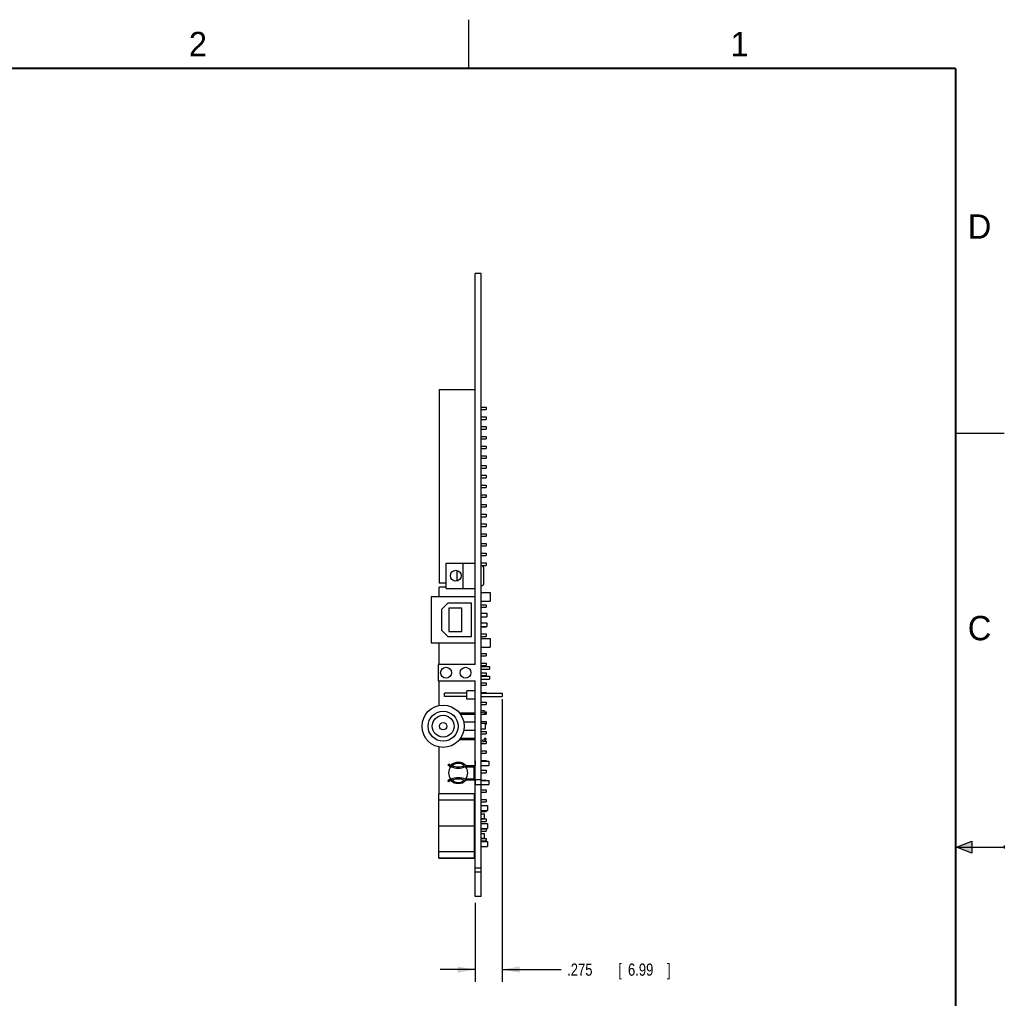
# Model space of a CAD drawing. Header units: inches. Extents: x 0 to 22, y 0 to 17.
# Tile 9 of 9: x 11.9 to 22, y 6.9 to 17. Entities that reach past the tile are written whole.
import ezdxf

# ---------------------------------------------------------------- set-up
doc = ezdxf.new("R2010")
doc.units = ezdxf.units.IN
doc.header["$LTSCALE"] = 1.21
doc.header["$MEASUREMENT"] = 0
doc.layers.get('0').update_dxf_attribs({"linetype": 'CONTINUOUS'})
doc.layers.add('DIMENSIONS', color=7, linetype='CONTINUOUS')
doc.styles.get("Standard").update_dxf_attribs({"font": 'txt', "width": 0.8})
doc.dimstyles.new('DIMSTYLE_1', dxfattribs={"dimtxt": 0.125, "dimasz": 0.18, "dimexe": 0.18, "dimexo": 0.0625, "dimgap": 0.09, "dimtad": 0, "dimtih": 1, "dimtoh": 1, "dimdec": 3, "dimzin": 4, "dimdsep": 46, "dimtxsty": 'STANDARD', "dimblk": '_FILLED', "dimblk1": '_FILLED', "dimblk2": '_FILLED', "dimcen": 0.09, "dimadec": 0, "dimazin": 0, "dimtp": 0.01, "dimtm": 0.01, "dimtfac": 1, "dimtdec": 3, "dimtofl": 0, "dimtmove": 0, "dimatfit": 3, "dimldrblk": '_FILLED', "dimfxl": 1, "dimtolj": 1, "dimtzin": 4, "dimarcsym": 0})

# ---------------------------------------------------------------- blocks, each defined once
blk = doc.blocks.new('_FILLED')
at = {"color": 0, "linetype": 'BYBLOCK'}
blk.add_solid([(0, 0), (-1, 0.174), (-1, -0.174)], dxfattribs=at)
blk = doc.blocks.new('*D3')
at = {"layer": 'DIMENSIONS', "color": 2, "linetype": 'CONTINUOUS'}
for p, q in [((16.841, 10.019), (16.841, 7.117)), ((16.566, 7.929), (16.566, 7.117)), ((16.566, 7.242), (16.206, 7.242)), ((16.841, 7.242), (17.447, 7.242))]:
    blk.add_line(p, q, dxfattribs=at)
at = {"layer": 'DIMENSIONS', "color": 2, "linetype": 'CONTINUOUS', "xscale": 0.18, "yscale": 0.18, "zscale": 0.18}
blk.add_blockref('_FILLED', (16.566, 7.242), dxfattribs=at)
at = {"layer": 'DIMENSIONS', "color": 2, "linetype": 'CONTINUOUS', "xscale": 0.18, "yscale": 0.18, "zscale": 0.18, "rotation": 180}
blk.add_blockref('_FILLED', (16.841, 7.242), dxfattribs=at)
at = {"layer": 'DIMENSIONS', "color": 2, "linetype": 'CONTINUOUS', "width": 0.8}
for s, p in [('.275', (17.51, 7.179)), ('[', (18.035, 7.179)), ('6.99', (18.135, 7.179)), (']', (18.535, 7.179))]:
    blk.add_text(s, height=0.125, dxfattribs=at).set_placement(p)

msp = doc.modelspace()

# ---------------------------------------------------------------- hatches: boundary and pattern name
at = {"linetype": 'CONTINUOUS'}
msp.add_hatch(color=2, dxfattribs=at).paths.add_polyline_path([(21.6663, 8.5625), (21.6663, 8.4375), (21.51, 8.5)])

# ---------------------------------------------------------------- linework, layer by layer
at = {"color": 2, "linetype": 'CONTINUOUS'}
for p, q in [((16.5, 16.5), (16.5, 17)), ((22, 12.75), (21.5, 12.75)), ((21.51, 8.5), (21.6663, 8.5625)), ((21.51, 8.5), (22, 8.5)), ((21.6663, 8.4375), (21.51, 8.5)), ((21.6663, 8.5625), (21.6663, 8.4375)), ((22, 8.515), (22, 8.485))]:
    msp.add_line(p, q, dxfattribs=at)
at = {"color": 7, "linetype": 'CONTINUOUS'}
for p, q in [((16.5664, 10.3768), (16.5664, 14.3918)), ((16.6284, 14.3918), (16.5664, 14.3918)), ((16.6284, 7.9918), (16.6284, 14.3918)), ((16.1964, 13.2018), (16.1964, 11.2118)), ((16.1964, 13.2018), (16.5664, 13.2018)), ((16.6284, 13.0193), (16.6784, 13.0193)), ((16.6284, 12.9943), (16.6784, 12.9943)), ((16.6784, 13.0193), (16.6784, 12.9943)), ((16.6284, 12.9193), (16.6784, 12.9193)), ((16.6284, 12.8943), (16.6784, 12.8943)), ((16.6784, 12.9193), (16.6784, 12.8943)), ((16.6284, 12.8193), (16.6784, 12.8193)), ((16.6284, 12.7943), (16.6784, 12.7943)), ((16.6784, 12.8193), (16.6784, 12.7943)), ((16.6284, 12.7193), (16.6784, 12.7193)), ((16.6284, 12.6943), (16.6784, 12.6943)), ((16.6784, 12.7193), (16.6784, 12.6943)), ((16.6284, 12.6193), (16.6784, 12.6193)), ((16.6284, 12.5943), (16.6784, 12.5943)), ((16.6784, 12.6193), (16.6784, 12.5943)), ((16.6284, 12.5193), (16.6784, 12.5193)), ((16.6284, 12.4943), (16.6784, 12.4943)), ((16.6784, 12.5193), (16.6784, 12.4943)), ((16.6284, 12.4193), (16.6784, 12.4193)), ((16.6284, 12.3943), (16.6784, 12.3943)), ((16.6784, 12.4193), (16.6784, 12.3943)), ((16.6284, 12.3193), (16.6784, 12.3193)), ((16.6284, 12.2943), (16.6784, 12.2943)), ((16.6784, 12.3193), (16.6784, 12.2943)), ((16.6284, 12.2193), (16.6784, 12.2193)), ((16.6284, 12.1943), (16.6784, 12.1943)), ((16.6784, 12.2193), (16.6784, 12.1943)), ((16.6284, 12.1193), (16.6784, 12.1193)), ((16.6284, 12.0943), (16.6784, 12.0943)), ((16.6784, 12.1193), (16.6784, 12.0943)), ((16.6284, 12.0193), (16.6784, 12.0193)), ((16.6284, 11.9943), (16.6784, 11.9943)), ((16.6784, 12.0193), (16.6784, 11.9943)), ((16.6284, 11.9193), (16.6784, 11.9193)), ((16.6284, 11.8943), (16.6784, 11.8943)), ((16.6784, 11.9193), (16.6784, 11.8943)), ((16.6284, 11.8193), (16.6784, 11.8193)), ((16.6284, 11.7943), (16.6784, 11.7943)), ((16.6784, 11.8193), (16.6784, 11.7943)), ((16.6284, 11.7193), (16.6784, 11.7193)), ((16.6284, 11.6943), (16.6784, 11.6943)), ((16.6784, 11.7193), (16.6784, 11.6943)), ((16.6284, 11.6193), (16.6784, 11.6193)), ((16.6284, 11.5943), (16.6784, 11.5943)), ((16.6784, 11.6193), (16.6784, 11.5943)), ((16.6284, 11.5193), (16.6784, 11.5193)), ((16.6284, 11.4943), (16.6784, 11.4943)), ((16.6784, 11.5193), (16.6784, 11.4943)), ((16.2664, 11.1578), (16.2664, 11.4178)), ((16.2664, 11.4178), (16.5664, 11.4178)), ((16.3784, 11.3424), (16.3784, 11.2331)), ((16.4424, 11.1578), (16.4424, 11.4178)), ((16.6284, 11.4193), (16.6784, 11.4193)), ((16.6284, 11.3943), (16.6784, 11.3943)), ((16.6554, 11.2123), (16.6554, 11.3633)), ((16.6784, 11.4193), (16.6784, 11.3943)), ((16.2664, 11.2118), (16.1964, 11.2118)), ((16.1964, 11.0718), (16.1964, 11.1718)), ((16.2664, 11.1718), (16.1964, 11.1718)), ((16.2664, 11.1578), (16.5664, 11.1578)), ((16.1134, 11.0718), (16.1134, 10.5978)), ((16.5664, 11.0718), (16.1134, 11.0718)), ((16.6284, 11.1168), (16.7204, 11.1168)), ((16.6284, 11.0268), (16.7204, 11.0268)), ((16.7204, 11.1168), (16.7204, 11.0268)), ((16.2854, 11.0048), (16.2204, 10.9398)), ((16.2204, 10.9398), (16.2204, 10.7298)), ((16.5264, 11.0048), (16.2854, 11.0048)), ((16.4294, 10.9548), (16.2944, 10.9548)), ((16.2944, 10.9548), (16.2944, 10.7148)), ((16.4294, 10.7148), (16.4294, 10.9548)), ((16.5264, 10.6648), (16.5264, 11.0048)), ((16.6284, 10.9893), (16.6784, 10.9893)), ((16.6284, 10.9643), (16.6784, 10.9643)), ((16.6784, 10.9893), (16.6784, 10.9643)), ((16.6284, 10.9018), (16.6854, 10.9018)), ((16.6284, 10.8658), (16.6854, 10.8658)), ((16.6284, 10.8643), (16.6784, 10.8643)), ((16.6784, 10.8658), (16.6784, 10.8643)), ((16.6854, 10.9018), (16.6854, 10.8658)), ((16.2204, 10.7298), (16.2854, 10.6648)), ((16.6284, 10.8038), (16.6854, 10.8038)), ((16.6284, 10.7678), (16.6854, 10.7678)), ((16.6284, 10.7643), (16.6784, 10.7643)), ((16.6784, 10.7678), (16.6784, 10.7643)), ((16.6854, 10.8038), (16.6854, 10.7678)), ((16.2854, 10.6648), (16.5264, 10.6648)), ((16.2944, 10.7148), (16.4294, 10.7148)), ((16.6284, 10.6893), (16.6784, 10.6893)), ((16.6284, 10.6643), (16.6784, 10.6643)), ((16.6284, 10.6428), (16.7204, 10.6428)), ((16.6784, 10.6893), (16.6784, 10.6643)), ((16.7204, 10.6428), (16.7204, 10.5528)), ((16.1134, 10.5978), (16.5664, 10.5978)), ((16.1964, 10.3768), (16.1964, 10.5978)), ((16.6284, 10.5528), (16.7204, 10.5528)), ((16.6284, 10.4893), (16.6784, 10.4893)), ((16.6284, 10.4643), (16.6784, 10.4643)), ((16.6784, 10.4893), (16.6784, 10.4643)), ((16.5664, 10.3768), (16.1864, 10.3768)), ((16.1864, 10.3768), (16.1864, 10.2068)), ((16.6284, 10.3893), (16.6784, 10.3893)), ((16.6284, 10.3643), (16.6784, 10.3643)), ((16.6284, 10.3568), (16.7114, 10.3568)), ((16.6284, 10.3268), (16.7114, 10.3268)), ((16.6784, 10.3893), (16.6784, 10.3643)), ((16.7114, 10.3568), (16.7114, 10.3268)), ((16.6284, 10.2893), (16.6784, 10.2893)), ((16.6284, 10.2643), (16.6784, 10.2643)), ((16.6284, 10.2568), (16.7114, 10.2568)), ((16.6284, 10.2268), (16.7114, 10.2268)), ((16.6784, 10.2893), (16.6784, 10.2643)), ((16.7114, 10.2568), (16.7114, 10.2268)), ((16.1864, 10.2068), (16.5664, 10.2068)), ((16.1964, 9.955), (16.1964, 10.2068)), ((16.5664, 7.9918), (16.5664, 10.2068)), ((16.6284, 10.1893), (16.6784, 10.1893)), ((16.6284, 10.1643), (16.6784, 10.1643)), ((16.6784, 10.1893), (16.6784, 10.1643)), ((16.4804, 10.0813), (16.2504, 10.0813)), ((16.2504, 10.0463), (16.2504, 10.0813)), ((16.4804, 10.0463), (16.2504, 10.0463)), ((16.5664, 10.1068), (16.4804, 10.1068)), ((16.4804, 10.0208), (16.4804, 10.1068)), ((16.5664, 10.0208), (16.4804, 10.0208)), ((16.6284, 10.0893), (16.6784, 10.0893)), ((16.6284, 10.0813), (16.8414, 10.0813)), ((16.6284, 10.0463), (16.8414, 10.0463)), ((16.6784, 10.0893), (16.6784, 10.0813)), ((16.8414, 10.0813), (16.8414, 10.0463)), ((16.6284, 9.9893), (16.6784, 9.9893)), ((16.6284, 9.9643), (16.6784, 9.9643)), ((16.6784, 9.9893), (16.6784, 9.9643)), ((16.4042, 9.8793), (16.5664, 9.8793)), ((16.4156, 9.8641), (16.5664, 9.8641)), ((16.6284, 9.8643), (16.6663, 9.8643)), ((16.6607, 9.8743), (16.6664, 9.8641)), ((16.6798, 9.8715), (16.6664, 9.8641)), ((16.6668, 9.8643), (16.6784, 9.8643)), ((16.6685, 9.8893), (16.6784, 9.8893)), ((16.674, 9.8818), (16.6798, 9.8715)), ((16.6784, 9.8893), (16.6784, 9.8739)), ((16.6784, 9.8708), (16.6784, 9.8643)), ((16.4487, 9.7868), (16.5664, 9.7868)), ((16.6284, 9.7893), (16.6784, 9.7893)), ((16.6284, 9.7718), (16.6664, 9.7718)), ((16.6664, 9.7118), (16.6284, 9.7118)), ((16.6664, 9.7718), (16.6664, 9.7118)), ((16.6664, 9.7643), (16.6784, 9.7643)), ((16.6784, 9.7893), (16.6784, 9.7643)), ((16.4155, 9.6192), (16.5664, 9.6192)), ((16.5664, 9.6968), (16.4487, 9.6968)), ((16.6284, 9.6893), (16.6784, 9.6893)), ((16.6284, 9.6643), (16.6784, 9.6643)), ((16.6607, 9.6092), (16.6664, 9.6194)), ((16.6798, 9.612), (16.6664, 9.6194)), ((16.674, 9.6018), (16.6798, 9.612)), ((16.6784, 9.6893), (16.6784, 9.6643)), ((16.1964, 9.0488), (16.1964, 9.5285)), ((16.4042, 9.6042), (16.5664, 9.6042)), ((16.6284, 9.5643), (16.6784, 9.5643)), ((16.6625, 9.5893), (16.6784, 9.5893)), ((16.6784, 9.5893), (16.6784, 9.5643)), ((16.6284, 9.4893), (16.6784, 9.4893)), ((16.6284, 9.4643), (16.6784, 9.4643)), ((16.6784, 9.4893), (16.6784, 9.4643)), ((16.2842, 9.3426), (16.2937, 9.3513)), ((16.3044, 9.3273), (16.2842, 9.3426)), ((16.2952, 9.3531), (16.2937, 9.3514)), ((16.2937, 9.3513), (16.313, 9.3368)), ((16.313, 9.3368), (16.2952, 9.3531)), ((16.303, 9.3284), (16.3052, 9.3264)), ((16.3179, 9.3273), (16.3044, 9.3273)), ((16.3052, 9.3264), (16.3171, 9.3264)), ((16.3271, 9.3363), (16.3171, 9.3264)), ((16.4658, 9.3264), (16.5414, 9.3264)), ((16.4662, 9.3273), (16.5414, 9.3273)), ((16.4668, 9.3268), (16.4662, 9.3273)), ((16.4698, 9.3368), (16.5664, 9.3368)), ((16.5564, 9.2121), (16.5564, 9.3123)), ((16.5664, 9.3868), (16.5644, 9.3868)), ((16.5644, 9.3868), (16.5644, 9.3368)), ((16.6284, 9.3893), (16.6784, 9.3893)), ((16.6284, 9.3818), (16.7064, 9.3818)), ((16.6284, 9.3388), (16.7064, 9.3388)), ((16.6784, 9.3893), (16.6784, 9.3818)), ((16.7064, 9.3818), (16.7064, 9.3388)), ((16.6284, 9.2893), (16.6784, 9.2893)), ((16.6284, 9.2643), (16.6784, 9.2643)), ((16.6784, 9.2893), (16.6784, 9.2643)), ((16.303, 9.1951), (16.2842, 9.1809)), ((16.2842, 9.1809), (16.2929, 9.1729)), ((16.2864, 9.18), (16.3052, 9.1971)), ((16.2952, 9.1704), (16.2864, 9.18)), ((16.313, 9.1868), (16.2952, 9.1704)), ((16.3052, 9.1971), (16.3171, 9.1971)), ((16.3171, 9.1971), (16.3271, 9.1872)), ((16.5414, 9.1971), (16.4658, 9.1971)), ((16.5664, 9.1868), (16.4698, 9.1868)), ((16.5644, 9.1868), (16.5644, 9.1368)), ((16.5664, 9.1368), (16.5644, 9.1368)), ((16.6284, 9.1918), (16.5664, 9.1918)), ((16.5664, 9.1448), (16.6284, 9.1448)), ((16.6284, 9.1893), (16.6784, 9.1893)), ((16.6284, 9.1848), (16.7064, 9.1848)), ((16.6284, 9.1418), (16.7064, 9.1418)), ((16.6784, 9.1893), (16.6784, 9.1848)), ((16.7064, 9.1848), (16.7064, 9.1418)), ((16.5574, 9.0488), (16.1924, 9.0488)), ((16.1924, 8.3848), (16.1924, 9.0488)), ((16.5574, 8.3848), (16.5574, 9.0488)), ((16.6284, 9.0893), (16.6784, 9.0893)), ((16.6284, 9.0643), (16.6784, 9.0643)), ((16.6784, 9.0893), (16.6784, 9.0643)), ((16.5574, 8.9817), (16.1924, 8.9817)), ((16.5574, 8.9268), (16.5664, 8.9268)), ((16.6284, 8.9893), (16.6784, 8.9893)), ((16.6284, 8.9643), (16.6784, 8.9643)), ((16.6284, 8.9268), (16.6914, 8.9268)), ((16.6784, 8.9893), (16.6784, 8.9643)), ((16.6914, 8.9268), (16.6914, 8.8768)), ((16.5574, 8.8768), (16.5664, 8.8768)), ((16.5574, 8.8408), (16.5664, 8.8408)), ((16.6284, 8.8768), (16.6914, 8.8768)), ((16.6284, 8.8643), (16.6784, 8.8643)), ((16.6284, 8.8408), (16.6594, 8.8408)), ((16.6594, 8.8408), (16.6594, 8.7928)), ((16.6784, 8.8768), (16.6784, 8.8643)), ((16.5574, 8.7162), (16.1924, 8.7162)), ((16.6284, 8.7928), (16.6594, 8.7928)), ((16.6284, 8.7893), (16.6784, 8.7893)), ((16.6284, 8.7643), (16.6784, 8.7643)), ((16.6284, 8.7418), (16.6914, 8.7418)), ((16.6784, 8.7893), (16.6784, 8.7643)), ((16.6914, 8.7418), (16.6914, 8.6918)), ((16.6284, 8.6918), (16.6914, 8.6918)), ((16.6284, 8.6893), (16.6784, 8.6893)), ((16.6284, 8.6643), (16.6784, 8.6643)), ((16.6284, 8.6408), (16.6594, 8.6408)), ((16.6594, 8.6408), (16.6594, 8.5928)), ((16.6784, 8.6893), (16.6784, 8.6643)), ((16.5574, 8.5928), (16.5664, 8.5928)), ((16.5574, 8.5568), (16.5664, 8.5568)), ((16.5574, 8.5068), (16.5664, 8.5068)), ((16.6284, 8.5928), (16.6594, 8.5928)), ((16.6284, 8.5893), (16.6784, 8.5893)), ((16.6284, 8.5643), (16.6784, 8.5643)), ((16.6284, 8.5568), (16.6914, 8.5568)), ((16.6284, 8.5068), (16.6914, 8.5068)), ((16.6784, 8.5893), (16.6784, 8.5643)), ((16.6914, 8.5568), (16.6914, 8.5068)), ((16.5574, 8.4507), (16.1924, 8.4507)), ((16.5574, 8.3848), (16.1924, 8.3848)), ((16.1964, 8.3818), (16.1964, 8.3848)), ((16.5664, 8.3818), (16.1964, 8.3818)), ((16.5664, 8.2888), (16.6284, 8.2888)), ((16.6284, 8.2418), (16.5664, 8.2418)), ((16.6284, 7.9918), (16.5664, 7.9918))]:
    msp.add_line(p, q, dxfattribs=at)
at = {"color": 7, "linetype": 'CONTINUOUS', "const_width": 0.02}
for points in [[(21.5, 16.5), (0.5, 16.5)], [(21.5, 0.5), (21.5, 16.5)]]:
    msp.add_lwpolyline(points, dxfattribs=at)
at = {"color": 7, "linetype": 'CONTINUOUS'}
for centre, radius in [((16.3664, 11.2878), 0.056), ((16.2664, 10.2918), 0.056), ((16.4664, 10.2918), 0.056), ((16.2364, 9.7418), 0.217), ((16.2364, 9.7418), 0.154), ((16.2364, 9.7418), 0.1125), ((16.2364, 9.7418), 0.038)]:
    msp.add_circle(centre, radius, dxfattribs=at)
for centre, radius, start, end in [((16.6284, 11.3633), 0.027, 0, 90), ((16.6284, 11.2123), 0.027, 270, 360), ((16.6423, 9.8641), 0.0363, 29.13996, 112.45519), ((16.6423, 9.8641), 0.0211, 29.13996, 131.17768), ((16.6423, 9.6194), 0.0211, 228.76373, 330.86004), ((16.6423, 9.6194), 0.0363, 247.54481, 330.86004), ((16.3914, 9.2618), 0.0984, 138.9702, 221.0298), ((16.3914, 9.2618), 0.1085, 43.72868, 136.27132), ((16.3914, 9.2618), 0.0985, 138.32045, 138.98392), ((16.3914, 9.4969), 0.186, 246.44846, 293.89399), ((16.3914, 9.2618), 0.0985, 49.20192, 138.26926), ((16.3914, 9.2618), 0.0984, 131.46007, 138.27048), ((16.3914, 9.4969), 0.173, 248.15976, 291.84024), ((16.3914, 9.2618), 0.0984, 49.22447, 130.77553), ((16.3914, 9.2618), 0.0984, 318.9702, 41.0298), ((16.5414, 9.3123), 0.015, 0, 90), ((16.5414, 9.3114), 0.015, 3.52231, 90), ((16.3914, 9.0266), 0.186, 66.44846, 113.55154), ((16.5414, 9.2121), 0.015, 270, 360), ((16.3914, 9.2618), 0.1085, 223.72868, 316.27132), ((16.3914, 9.2618), 0.0985, 221.01608, 310.79808), ((16.3914, 9.2618), 0.0984, 221.67808, 228.53993), ((16.3914, 9.0266), 0.173, 68.15976, 111.84024), ((16.3914, 9.2618), 0.0984, 229.22447, 310.77553)]:
    msp.add_arc(centre, radius, start, end, dxfattribs=at)

# ---------------------------------------------------------------- texts
at = {"color": 2, "linetype": 'CONTINUOUS'}
for s, p in [('2', (13.625, 16.625)), ('1', (19.1875, 16.625)), ('D', (21.625, 14.75)), ('C', (21.625, 10.625))]:
    msp.add_text(s, height=0.25, dxfattribs=at).set_placement(p)

# ---------------------------------------------------------------- dimensions: what is measured, and where the dimension line sits
at = {"layer": 'DIMENSIONS', "color": 2, "linetype": 'CONTINUOUS'}
dim = msp.add_linear_dim(base=(16.8414, 7.2418), p1=(16.5664, 7.9293), p2=(16.8414, 10.0188), dimstyle='DIMSTYLE_1', dxfattribs=at)
dim.commit()
dim.dimension.update_dxf_attribs({"geometry": '*D3', "text_midpoint": (18.072, 7.2418), "dimtype": 160})

doc.saveas('drawing.dxf')
